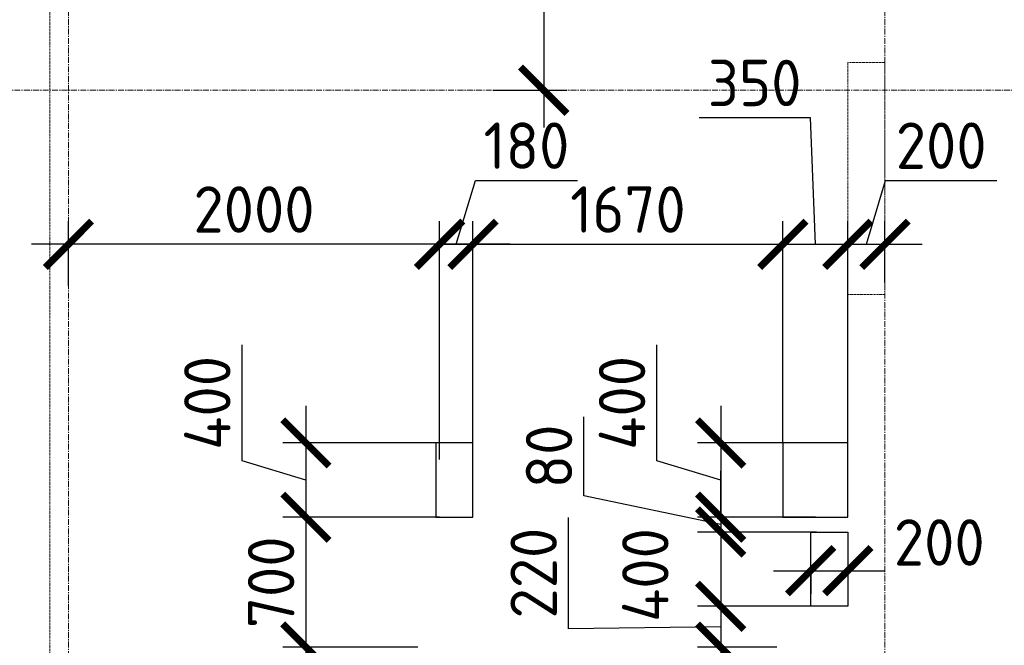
# Model space of a CAD drawing. Header units: millimetres. Extents: x 448962 to 1440104, y -326645 to -197113.
# Tile 52 of 256: x 545741 to 551046, y -260261 to -256891. Entities that reach past the tile are written whole.
import ezdxf

# ---------------------------------------------------------------- set-up
doc = ezdxf.new("R2010")
doc.units = ezdxf.units.MM
for name, pattern in [('01 Штриховая _4 мм_', [6, 3.5, -2.5]), ('______5', [1100, 800, -100, 100, -100]), ('осевая', [50.8, 31.75, -6.35, 6.35, -6.35])]:
    doc.linetypes.add(name, pattern=pattern)
for name, color, linetype, lineweight in [('ВК__отв в полу 1-2 эт', 6, 'Continuous', 25), ('Оси', 40, '______5', 18), ('РАЗМЕРЫ', 1, 'Continuous', 9), ('СТЕНЫ', 3, 'Continuous', 30)]:
    doc.layers.add(name, color=color, linetype=linetype, lineweight=lineweight)
doc.styles.add('GOST-2.304_Type-B', font='GOST_Common.ttf')
doc.styles.add('ГОСТ', font='GOST_Common.ttf')
doc.dimstyles.new('СПДС', dxfattribs={"dimscale": 100, "dimtxt": 2.5, "dimasz": 2.5, "dimexe": 1.25, "dimexo": 0, "dimtad": 1, "dimdec": 0, "dimtxsty": 'GOST-2.304_Type-B', "dimblk": 'ARCHTICK', "dimcen": 2.5, "dimdle": 2, "dimadec": 0, "dimazin": 2, "dimtfac": 0.75, "dimtdec": 0, "dimtmove": 1, "dimatfit": 3, "dimfxl": 1, "dimtolj": 1, "dimarcsym": 1})

# ---------------------------------------------------------------- blocks, each defined once
blk = doc.blocks.new('_ArchTick')
at = {"color": 0, "linetype": 'ByBlock', "const_width": 0.15}
blk.add_lwpolyline([(-0.5, -0.5), (0.5, 0.5)], dxfattribs=at)
blk = doc.blocks.new('*D155')
at = {"layer": 'DEFPOINTS', "color": 0, "transparency": 16777216}
for p in [(548290.5, -255621.3), (548290.5, -257271.3), (548564.4, -257271.3)]:
    blk.add_point(p, dxfattribs=at)
at = {"layer": 'РАЗМЕРЫ', "color": 0, "lineweight": -2, "transparency": 16777216}
for p, q in [((548564.4, -255421.3), (548564.4, -257471.3)), ((548290.5, -255621.3), (548689.4, -255621.3)), ((548290.5, -257271.3), (548689.4, -257271.3))]:
    blk.add_line(p, q, dxfattribs=at)
at = {"layer": 'РАЗМЕРЫ', "color": 0, "lineweight": -2, "transparency": 16777216, "xscale": 250, "yscale": 250, "zscale": 250}
for p, rotation in [((548564.4, -255621.3), 90), ((548564.4, -257271.3), 270)]:
    blk.add_blockref('_ArchTick', p, dxfattribs=dict(at, rotation=rotation))
at = {"layer": 'РАЗМЕРЫ', "color": 0, "lineweight": 0, "transparency": 16777216, "insert": (548376.9, -256446.3), "char_height": 250, "attachment_point": 5, "rotation": 90, "style": 'GOST-2.304_Type-B'}
blk.add_mtext('\\A1;1650', dxfattribs=at)
blk = doc.blocks.new('*D177')
at = {"layer": 'DEFPOINTS', "color": 0, "transparency": 16777216}
for p in [(548003.3, -259171.3), (547283, -259571.3), (548003.3, -259571.3)]:
    blk.add_point(p, dxfattribs=at)
at = {"layer": 'РАЗМЕРЫ', "color": 0, "lineweight": -2, "transparency": 16777216}
for p, q in [((546939.3, -259268.2), (546939.3, -258643.2)), ((547283, -258971.3), (547283, -259771.3)), ((548003.3, -259171.3), (547158, -259171.3)), ((547283, -259371.3), (546939.3, -259268.2)), ((548003.3, -259571.3), (547158, -259571.3))]:
    blk.add_line(p, q, dxfattribs=at)
at = {"layer": 'РАЗМЕРЫ', "color": 0, "lineweight": -2, "transparency": 16777216, "xscale": 250, "yscale": 250, "zscale": 250}
for p, rotation in [((547283, -259171.3), 90), ((547283, -259571.3), 270)]:
    blk.add_blockref('_ArchTick', p, dxfattribs=dict(at, rotation=rotation))
at = {"layer": 'РАЗМЕРЫ', "color": 0, "lineweight": 0, "transparency": 16777216, "insert": (546751.8, -258955.7), "char_height": 250, "attachment_point": 5, "rotation": 90, "style": 'GOST-2.304_Type-B'}
blk.add_mtext('\\A1;400', dxfattribs=at)
blk = doc.blocks.new('*D178')
at = {"layer": 'DEFPOINTS', "color": 0, "transparency": 16777216}
for p in [(548003.3, -258101.2), (548183.3, -259171.3), (548003.3, -259260.8)]:
    blk.add_point(p, dxfattribs=at)
at = {"layer": 'РАЗМЕРЫ', "color": 0, "lineweight": -2, "transparency": 16777216}
for p, q in [((548093.3, -258101.2), (548196.5, -257757.4)), ((548196.5, -257757.4), (548746.5, -257757.4)), ((548003.3, -259260.8), (548003.3, -257976.2)), ((548183.3, -259171.3), (548183.3, -257976.2)), ((548383.3, -258101.2), (547803.3, -258101.2))]:
    blk.add_line(p, q, dxfattribs=at)
at = {"layer": 'РАЗМЕРЫ', "color": 0, "lineweight": -2, "transparency": 16777216, "xscale": 250, "yscale": 250, "zscale": 250, "rotation": 180}
blk.add_blockref('_ArchTick', (548003.3, -258101.2), dxfattribs=at)
at = {"layer": 'РАЗМЕРЫ', "color": 0, "lineweight": -2, "transparency": 16777216, "xscale": 250, "yscale": 250, "zscale": 250}
blk.add_blockref('_ArchTick', (548183.3, -258101.2), dxfattribs=at)
at = {"layer": 'РАЗМЕРЫ', "color": 0, "lineweight": 0, "transparency": 16777216, "insert": (548471.5, -257569.9), "char_height": 250, "attachment_point": 5, "style": 'GOST-2.304_Type-B'}
blk.add_mtext('\\A1;180', dxfattribs=at)
blk = doc.blocks.new('*D179')
at = {"layer": 'DEFPOINTS', "color": 0, "transparency": 16777216}
for p in [(546003.4, -258101.2), (546003.4, -258324.4), (548003.3, -258324.4)]:
    blk.add_point(p, dxfattribs=at)
at = {"layer": 'РАЗМЕРЫ', "color": 0, "lineweight": -2, "transparency": 16777216}
for p, q in [((546003.4, -258324.4), (546003.4, -257976.2)), ((548003.3, -258324.4), (548003.3, -257976.2)), ((548203.3, -258101.2), (545803.4, -258101.2))]:
    blk.add_line(p, q, dxfattribs=at)
at = {"layer": 'РАЗМЕРЫ', "color": 0, "lineweight": -2, "transparency": 16777216, "xscale": 250, "yscale": 250, "zscale": 250, "rotation": 180}
blk.add_blockref('_ArchTick', (546003.4, -258101.2), dxfattribs=at)
at = {"layer": 'РАЗМЕРЫ', "color": 0, "lineweight": -2, "transparency": 16777216, "xscale": 250, "yscale": 250, "zscale": 250}
blk.add_blockref('_ArchTick', (548003.3, -258101.2), dxfattribs=at)
at = {"layer": 'РАЗМЕРЫ', "color": 0, "lineweight": 0, "transparency": 16777216, "insert": (547003.4, -257913.7), "char_height": 250, "attachment_point": 5, "style": 'GOST-2.304_Type-B'}
blk.add_mtext('\\A1;2000', dxfattribs=at)
blk = doc.blocks.new('*D180')
at = {"layer": 'DEFPOINTS', "color": 0, "transparency": 16777216}
for p in [(547886.5, -259571.3), (547283, -260271.3), (547886.5, -260271.3)]:
    blk.add_point(p, dxfattribs=at)
at = {"layer": 'РАЗМЕРЫ', "color": 0, "lineweight": -2, "transparency": 16777216}
for p, q in [((547283, -259371.3), (547283, -260471.3)), ((547886.5, -259571.3), (547158, -259571.3)), ((547886.5, -260271.3), (547158, -260271.3))]:
    blk.add_line(p, q, dxfattribs=at)
at = {"layer": 'РАЗМЕРЫ', "color": 0, "lineweight": -2, "transparency": 16777216, "xscale": 250, "yscale": 250, "zscale": 250}
for p, rotation in [((547283, -259571.3), 90), ((547283, -260271.3), 270)]:
    blk.add_blockref('_ArchTick', p, dxfattribs=dict(at, rotation=rotation))
at = {"layer": 'РАЗМЕРЫ', "color": 0, "lineweight": 0, "transparency": 16777216, "insert": (547095.5, -259921.3), "char_height": 250, "attachment_point": 5, "rotation": 90, "style": 'GOST-2.304_Type-B'}
blk.add_mtext('\\A1;700', dxfattribs=at)
blk = doc.blocks.new('*D181')
at = {"layer": 'DEFPOINTS', "color": 0, "transparency": 16777216}
for p in [(549853.3, -258101.2), (548183.3, -258353.1), (549853.3, -259171.3)]:
    blk.add_point(p, dxfattribs=at)
at = {"layer": 'РАЗМЕРЫ', "color": 0, "lineweight": -2, "transparency": 16777216}
for p, q in [((548183.3, -258353.1), (548183.3, -257976.2)), ((549853.3, -259171.3), (549853.3, -257976.2)), ((547983.3, -258101.2), (550053.3, -258101.2))]:
    blk.add_line(p, q, dxfattribs=at)
at = {"layer": 'РАЗМЕРЫ', "color": 0, "lineweight": -2, "transparency": 16777216, "xscale": 250, "yscale": 250, "zscale": 250, "rotation": 180}
blk.add_blockref('_ArchTick', (548183.3, -258101.2), dxfattribs=at)
at = {"layer": 'РАЗМЕРЫ', "color": 0, "lineweight": -2, "transparency": 16777216, "xscale": 250, "yscale": 250, "zscale": 250}
blk.add_blockref('_ArchTick', (549853.3, -258101.2), dxfattribs=at)
at = {"layer": 'РАЗМЕРЫ', "color": 0, "lineweight": 0, "transparency": 16777216, "insert": (549018.3, -257913.7), "char_height": 250, "attachment_point": 5, "style": 'GOST-2.304_Type-B'}
blk.add_mtext('\\A1;1670', dxfattribs=at)
blk = doc.blocks.new('*D182')
at = {"layer": 'DEFPOINTS', "color": 0, "transparency": 16777216}
for p in [(550203.3, -258101.2), (549853.3, -258733.4), (550203.3, -259171.3)]:
    blk.add_point(p, dxfattribs=at)
at = {"layer": 'РАЗМЕРЫ', "color": 0, "lineweight": -2, "transparency": 16777216}
for p, q in [((550001.3, -257419.6), (549401.3, -257419.6)), ((550028.3, -258101.2), (550001.3, -257419.6)), ((549853.3, -258733.4), (549853.3, -257976.2)), ((550203.3, -259171.3), (550203.3, -257976.2)), ((549653.3, -258101.2), (550403.3, -258101.2))]:
    blk.add_line(p, q, dxfattribs=at)
at = {"layer": 'РАЗМЕРЫ', "color": 0, "lineweight": -2, "transparency": 16777216, "xscale": 250, "yscale": 250, "zscale": 250, "rotation": 180}
blk.add_blockref('_ArchTick', (549853.3, -258101.2), dxfattribs=at)
at = {"layer": 'РАЗМЕРЫ', "color": 0, "lineweight": -2, "transparency": 16777216, "xscale": 250, "yscale": 250, "zscale": 250}
blk.add_blockref('_ArchTick', (550203.3, -258101.2), dxfattribs=at)
at = {"layer": 'РАЗМЕРЫ', "color": 0, "lineweight": 0, "transparency": 16777216, "insert": (549701.3, -257232.1), "char_height": 250, "attachment_point": 5, "style": 'GOST-2.304_Type-B'}
blk.add_mtext('\\A1;350', dxfattribs=at)
blk = doc.blocks.new('*D183')
at = {"layer": 'DEFPOINTS', "color": 0, "transparency": 16777216}
for p in [(550403.4, -258101.2), (550203.3, -258307), (550403.4, -258307)]:
    blk.add_point(p, dxfattribs=at)
at = {"layer": 'РАЗМЕРЫ', "color": 0, "lineweight": -2, "transparency": 16777216}
for p, q in [((550303.4, -258101.2), (550406.5, -257757.4)), ((550406.5, -257757.4), (551006.5, -257757.4)), ((550203.3, -258307), (550203.3, -257976.2)), ((550403.4, -258307), (550403.4, -257976.2)), ((550003.3, -258101.2), (550603.4, -258101.2))]:
    blk.add_line(p, q, dxfattribs=at)
at = {"layer": 'РАЗМЕРЫ', "color": 0, "lineweight": -2, "transparency": 16777216, "xscale": 250, "yscale": 250, "zscale": 250, "rotation": 180}
blk.add_blockref('_ArchTick', (550203.3, -258101.2), dxfattribs=at)
at = {"layer": 'РАЗМЕРЫ', "color": 0, "lineweight": -2, "transparency": 16777216, "xscale": 250, "yscale": 250, "zscale": 250}
blk.add_blockref('_ArchTick', (550403.4, -258101.2), dxfattribs=at)
at = {"layer": 'РАЗМЕРЫ', "color": 0, "lineweight": 0, "transparency": 16777216, "insert": (550706.5, -257569.9), "char_height": 250, "attachment_point": 5, "style": 'GOST-2.304_Type-B'}
blk.add_mtext('\\A1;200', dxfattribs=at)
blk = doc.blocks.new('*D184')
at = {"layer": 'DEFPOINTS', "color": 0, "transparency": 16777216}
for p in [(550028.3, -259171.3), (549518, -259571.3), (550028.3, -259571.3)]:
    blk.add_point(p, dxfattribs=at)
at = {"layer": 'РАЗМЕРЫ', "color": 0, "lineweight": -2, "transparency": 16777216}
for p, q in [((549174.3, -259268.2), (549174.3, -258643.2)), ((549518, -258971.3), (549518, -259771.3)), ((550028.3, -259171.3), (549393, -259171.3)), ((549518, -259371.3), (549174.3, -259268.2)), ((550028.3, -259571.3), (549393, -259571.3))]:
    blk.add_line(p, q, dxfattribs=at)
at = {"layer": 'РАЗМЕРЫ', "color": 0, "lineweight": -2, "transparency": 16777216, "xscale": 250, "yscale": 250, "zscale": 250}
for p, rotation in [((549518, -259171.3), 90), ((549518, -259571.3), 270)]:
    blk.add_blockref('_ArchTick', p, dxfattribs=dict(at, rotation=rotation))
at = {"layer": 'РАЗМЕРЫ', "color": 0, "lineweight": 0, "transparency": 16777216, "insert": (548986.8, -258955.7), "char_height": 250, "attachment_point": 5, "rotation": 90, "style": 'GOST-2.304_Type-B'}
blk.add_mtext('\\A1;400', dxfattribs=at)
blk = doc.blocks.new('*D185')
at = {"layer": 'DEFPOINTS', "color": 0, "transparency": 16777216}
for p in [(550028.3, -259571.3), (549518, -259651.3), (550034.8, -259651.3)]:
    blk.add_point(p, dxfattribs=at)
at = {"layer": 'РАЗМЕРЫ', "color": 0, "lineweight": -2, "transparency": 16777216}
for p, q in [((548780.8, -259456.4), (548780.8, -259031.4)), ((549518, -259571.3), (549518, -259321.3)), ((549518, -259611.3), (548780.8, -259456.4)), ((550028.3, -259571.3), (549393, -259571.3)), ((549518, -259571.3), (549518, -259651.3)), ((549518, -259571.3), (549518, -259651.3)), ((550034.8, -259651.3), (549393, -259651.3)), ((549518, -259651.3), (549518, -259901.3))]:
    blk.add_line(p, q, dxfattribs=at)
at = {"layer": 'РАЗМЕРЫ', "color": 0, "lineweight": -2, "transparency": 16777216, "xscale": 250, "yscale": 250, "zscale": 250}
for p, rotation in [((549518, -259571.3), 270), ((549518, -259651.3), 90)]:
    blk.add_blockref('_ArchTick', p, dxfattribs=dict(at, rotation=rotation))
at = {"layer": 'РАЗМЕРЫ', "color": 0, "lineweight": 0, "transparency": 16777216, "insert": (548593.3, -259243.9), "char_height": 250, "attachment_point": 5, "rotation": 90, "style": 'GOST-2.304_Type-B'}
blk.add_mtext('\\A1;80', dxfattribs=at)
blk = doc.blocks.new('*D186')
at = {"layer": 'DEFPOINTS', "color": 0, "transparency": 16777216}
for p in [(550034.8, -259651.3), (549518, -260051.3), (550103.3, -260051.3)]:
    blk.add_point(p, dxfattribs=at)
at = {"layer": 'РАЗМЕРЫ', "color": 0, "lineweight": -2, "transparency": 16777216}
for p, q in [((549518, -259451.3), (549518, -260251.3)), ((550034.8, -259651.3), (549393, -259651.3)), ((550103.3, -260051.3), (549393, -260051.3))]:
    blk.add_line(p, q, dxfattribs=at)
at = {"layer": 'РАЗМЕРЫ', "color": 0, "lineweight": -2, "transparency": 16777216, "xscale": 250, "yscale": 250, "zscale": 250}
for p, rotation in [((549518, -259651.3), 90), ((549518, -260051.3), 270)]:
    blk.add_blockref('_ArchTick', p, dxfattribs=dict(at, rotation=rotation))
at = {"layer": 'РАЗМЕРЫ', "color": 0, "lineweight": 0, "transparency": 16777216, "insert": (549112.1, -259882.9), "char_height": 250, "attachment_point": 5, "rotation": 90, "style": 'GOST-2.304_Type-B'}
blk.add_mtext('\\A1;400', dxfattribs=at)
blk = doc.blocks.new('*D187')
at = {"layer": 'DEFPOINTS', "color": 0, "transparency": 16777216}
for p in [(550103.3, -260051.3), (549518, -260271.3), (549820.3, -260271.3)]:
    blk.add_point(p, dxfattribs=at)
at = {"layer": 'РАЗМЕРЫ', "color": 0, "lineweight": -2, "transparency": 16777216}
for p, q in [((548697.7, -260172.4), (548697.7, -259572.4)), ((549518, -259851.3), (549518, -260471.3)), ((550103.3, -260051.3), (549393, -260051.3)), ((549518, -260161.3), (548697.7, -260172.4)), ((549820.3, -260271.3), (549393, -260271.3))]:
    blk.add_line(p, q, dxfattribs=at)
at = {"layer": 'РАЗМЕРЫ', "color": 0, "lineweight": -2, "transparency": 16777216, "xscale": 250, "yscale": 250, "zscale": 250}
for p, rotation in [((549518, -260051.3), 90), ((549518, -260271.3), 270)]:
    blk.add_blockref('_ArchTick', p, dxfattribs=dict(at, rotation=rotation))
at = {"layer": 'РАЗМЕРЫ', "color": 0, "lineweight": 0, "transparency": 16777216, "insert": (548510.2, -259872.4), "char_height": 250, "attachment_point": 5, "rotation": 90, "style": 'GOST-2.304_Type-B'}
blk.add_mtext('\\A1;220', dxfattribs=at)
blk = doc.blocks.new('оси плит')
at = {"layer": 'Оси', "color": 16, "linetype": 'осевая', "lineweight": 0, "transparency": 33554687}
for p, q in [((550342.3, -202894.1), (550342.3, -231285.8)), ((554742.3, -202894.1), (554742.3, -231285.8)), ((519570.9, -212217.4), (573160.2, -212217.4))]:
    blk.add_line(p, q, dxfattribs=at)
blk = doc.blocks.new('стены  тп')
at = {"layer": 'СТЕНЫ', "color": 251, "linetype": '01 Штриховая _4 мм_', "lineweight": 0, "true_color": 0x636466}
for p, q in [((569712.1, -326013.9, 3100), (569712.1, -316625.7, 3100)), ((574212.3, -323575.7, 3100), (574012.3, -323575.7, 3100)), ((574012.3, -323575.7, 3100), (574012.3, -324825.7, 3100)), ((574212.3, -323695.7, 3100), (574212.3, -323575.7, 3100)), ((574212.3, -324825.7, 3100), (574212.3, -323695.7, 3100)), ((574012.3, -324825.7, 3100), (574132.3, -324825.7, 3100)), ((574132.3, -324825.7, 3100), (574212.3, -324825.7, 3100)), ((569712.1, -326425.7, 3100), (569712.1, -326013.9, 3100)), ((569712.1, -328025.7, 3100), (569712.1, -326425.7, 3100))]:
    blk.add_line(p, q, dxfattribs=at)
blk = doc.blocks.new('отверстия новые')
at = {"layer": 'ВК__отв в полу 1-2 эт', "color": 5, "lineweight": 30}
for points in [[(704674, -400539.8), (704474, -400539.8), (704474, -400939.8), (704674, -400939.8)], [(704674, -400539.8), (704474, -400539.8), (704474, -400939.8), (704674, -400939.8)], [(706344, -400539.8), (706344, -400939.8), (706694, -400939.8), (706694, -400539.8)], [(706344, -400539.8), (706344, -400939.8), (706694, -400939.8), (706694, -400539.8)], [(706494, -401019.8), (706694, -401019.8), (706694, -401419.8), (706494, -401419.8)], [(706494, -401019.8), (706694, -401019.8), (706694, -401419.8), (706494, -401419.8)]]:
    blk.add_lwpolyline(points, close=True, dxfattribs=at)
blk = doc.blocks.new('*D1027')
at = {"layer": 'DEFPOINTS', "color": 0, "transparency": 16777216}
for p in [(550003.3, -259851.3), (550203.3, -259851.3), (550203.3, -259859.3)]:
    blk.add_point(p, dxfattribs=at)
at = {"layer": 'РАЗМЕРЫ', "color": 0, "lineweight": -2, "transparency": 16777216}
for p, q in [((549803.3, -259859.3), (550403.3, -259859.3)), ((550003.3, -259851.3), (550003.3, -259984.3)), ((550203.3, -259851.3), (550203.3, -259984.3))]:
    blk.add_line(p, q, dxfattribs=at)
at = {"layer": 'РАЗМЕРЫ', "color": 0, "lineweight": -2, "transparency": 16777216, "xscale": 250, "yscale": 250, "zscale": 250, "rotation": 180}
blk.add_blockref('_ArchTick', (550003.3, -259859.3), dxfattribs=at)
at = {"layer": 'РАЗМЕРЫ', "color": 0, "lineweight": -2, "transparency": 16777216, "xscale": 250, "yscale": 250, "zscale": 250}
blk.add_blockref('_ArchTick', (550203.3, -259859.3), dxfattribs=at)
at = {"layer": 'РАЗМЕРЫ', "color": 0, "lineweight": 0, "transparency": 16777216, "insert": (550696, -259707.3), "char_height": 250, "attachment_point": 5, "style": 'GOST-2.304_Type-B'}
blk.add_mtext('\\A1;200', dxfattribs=at)

msp = doc.modelspace()

# ---------------------------------------------------------------- block references
at = {"layer": 'РАЗМЕРЫ'}
for name, p in [('оси плит', (-4338.8, -45053.9)), ('стены  тп', (-23809, 66454.4, -3100)), ('отверстия новые', (-156490.7, 141368.5))]:
    msp.add_blockref(name, p, dxfattribs=at)

# ---------------------------------------------------------------- texts
note = msp.add_mtext_dynamic_manual_height_columns('\\pi1250;{\\H1.5152x;Общие указания :\\P}Настоящий подраздел разработан в составе рабочей документации на строительство объекта {\\H2.4344x; }"Строительство жилого комплекса со встроенными помещениями общественного-делового и коммерческого {\\H1.3552x; }назначения по адресу: г. Чита, ул. 1-я Коллективная. Жилой дом со встроенными помещениями {\\H1.71569x; }общественно-делового и коммерческого назначения на первом этаже здания и встроенно-пристроенным {\\H1.59543x; }поликлиническим учреждением (поз. 2.2-2.3){\\H1.73486x; }\\P1.^I" Решения рабочей Документации разработаны на основании:{\\H1.67588x; }\\Pзадания на проектирование, выданного заказчиком;{\\H1.60804x; }\\P-^Iрешений стадии "Проектная Документация (проект №24-04-КР.2)"{\\H1.73065x; }\\Pразработанных ООО "Комплексная проектно-сопроводительная компания", утвержденных {\\H1.67728x; }заказчиком;{\\H1.60757x; }\\PВ соответствии с требованиями нормативных документов:{\\H1.63081x; }\\P-^IФЗ №184 "О техническом регулировании";{\\H1.62306x; }\\P-^IФЗ №123 "Технический регламент о требованиях пожарной безопасности";{\\H1.62565x; }\\P-^IСП 20.13330.2016 "Нагрузки и воздействия",{\\H1.62478x; }\\P-^IСП 63.13330.2018 "Бетонные и железобетонные конструкции. Основные положения".{\\H1.62507x; }\\P-^IСП 22.13330.2016 "Основания зданий и сооружений";{\\H1.62498x; }\\P-^IСП 45.13330.2017 "Земляные сооружения, основания и фундаменты".{\\H1.62501x; }\\P2.^IПри работах по устройству монолитных конструкций руководствоваться СП 70.13330.2012 {\\H1.625x; }"Несущие и ограждающие конструкции".{\\H1.625x; }\\P3.^IЗа относительную отметку 0,000 принята отметка чистого пола первого этажа, {\\H1.625x; }соответствующая абсолютной отметке 648,00 в Балтийской системе высот.{\\H1.625x; }\\P4.^IПеречень видов работ, Зля которых необходимо составлять акты освидетельствования {\\H1.625x; }скрытых работ: {\\H1.625x; }\\PБетонные и железобетонные конструкции монолитные:{\\H1.625x; }\\Pармирование; защитные слои,- анкеровка арматуры; установка закладных деталей.{\\H1.625x; }\\PМонтаж сборных железобетонных и бетонных конструкций:{\\H1.625x; }\\Pсварка и антикоррозионное покрыт при отсутствии актов освиветельствования превшествующих {\\H1.625x; }скрытых работ во всех случаях.{\\H1.625x; }\\P1. Железобетонные конструкции разработаны в соответствии СП 22.13330.2016 "Основания зданий и {\\H1.62576x; }сооружений", СП 63.13330.2018 "Бетонные и железобетонные конструкции. Общие положения".{\\H1.62541x; }\\P2. Несущие конструкции здания рассчитаны и запроектированы для данных геологических условий. {\\H1.62486x; }\\P3. Арматура класса А240 и А500С по ГОСТ Р 34028-2016, материал монолитных конструкций ниже {\\H1.62505x; }нуля - бетон тяжелый класса В25 по ГОСТ 26633-2015.{\\H1.62498x; }\\P4. Работы по бетонированию монолитных конструкций вести в соответствии со СП 70.13330.2012 {\\H1.62501x; }"Несущие и ограждающие конструкции".{\\H1.625x; }\\P5. Все строительно-монтажные работы необходимо выполнять в соответствии со СНиП 12-03-2001 {\\H1.625x; }"Безопасность труда в строительстве. Часть 1. Общие требования.", Безопасность труда в строительстве. {\\H1.625x; }Часть 2. Строительное производство". Строительство здания должно производиться в соответствии с {\\H1.625x; }проектом производства работ (ППР).{\\H1.725x; }\\PПри отсутствии ППР производство строительно-монтажных работ запрещается.{\\H1.67917x; }\\P6. Бетон конструкции должны удовлетворять требованиям ГОСТ 26633-2015, ГОСТ 25192-2012.{\\H1.60694x; }\\P7. Бетон следует укладывать в бетонные конструкции горизонтальными слоями одинаковой {\\H1.63102x; }толщины без разрывов, с последовательным направлением укладки в одну сторону во всех слоях.{\\H1.62299x; }\\P8. В начальный период твердения бетон необходимо защищать от попадания атмосферных осадков {\\H1.62567x; }или потерь влаги.{\\H1.62478x; }\\P9. При перерывах в бетонировании устраивать рабочие швы бетонирования. Места рабочих швов {\\H1.62507x; }бетонирования разработать в ППР и согласовать с авторским надзором. С поверхности рабочих швов {\\H1.62498x; }удалить цементную плёнку металлическими щётками с последующей поливкой водой. В рабочем шве {\\H1.62501x; }устанавливать вертикальные сетки из проволоки ячейкой 50x50мм. Поверхность рабочих швов должна быть {\\H1.625x; }перпендикулярна поверхности плиты. {\\H1.625x; }\\P10. Арматурные изделия изготавливать в соответствии с ГОСТ Р 57997-2017, ГОСТ 5264-80, ГОСТ {\\H1.625x; }14098-2014.{\\H1.625x; }\\P11. Плоские сетки и каркасы изготавливать с помощью контактной точечной сварки (кроме {\\H1.725x; }оговоренных случаев).{\\H1.77917x; }\\P12. Расчётные сопротивления сборных соединений и материалы для сборки принимать по табл. Г1, Г2 {\\H1.66111x; }СП 52-101-2003.{\\H1.61296x; }\\P13. Стыки арматурных стержней должны иметь длину перепуска (нахлёстка) не менее указанной в {\\H1.72901x; }проекте. В неоговоренных случаях длину стыка рабочей арматуры внахлёстку без сварки принимать по {\\H1.67783x; }п.8.3.27 СП 52-101-2003. {\\H1.60739x; }\\P14. Толщина защитного слоя бетона для рабочей арматуры должна соответствовать значениям, {\\H1.63087x; }указанным в проекте. {\\H1.62304x; }\\PВ неоговоренных случаях принимать не менее 25мм.{\\H1.62565x; }\\P{\\H1.62478x; }', width=16929.188, gutter_width=1000, heights=[39809.3, 0], dxfattribs=dict(insert=(470783.2, -245157.9), char_height=250, attachment_point=1, style='ГОСТ'))
for column, words in zip(note.columns.linked_columns, ['\\pi1250;15. Уход за свежеуложенным бетоном начинать сразу после укладки бетонной смеси и осуществлять до достижения прочности бетона не менее 70% от проектной.{\\H1.83409x; }\\P16. Распалубку плит  осуществлять по достижении прочности бетона не менее 80% от проектной.{\\H1.55672x; }\\P17. Два крайних арматурных стержня, расположенных по контуру плиты, привязать ко всем {\\H1.64842x; }стержням в местах пересечений.{\\H1.61719x; }\\P18. В процессе производства работ предусмотреть мероприятия по противопожарной защите и {\\H1.6276x; }контролю за выполнением правил пожарной безопасности на всех этапах строительства.{\\H1.62413x; }\\P19. Все работы Выполнять по проекту производства работ (ППР), согласованному с организациями, {\\H1.72529x; }ответственными за эксплуатацию существующих инженерных сетей и дорог на существующей площадке.{\\H1.67907x; }\\P20. Проект рассчитан на производство работ в период положительных температур. В случае {\\H1.60698x; }выполнения работ при отрицательных температурах необходимо выполнять требования СНиП часть 3 по {\\H1.63101x; }производству работ и ППР.{\\H1.623x; }\\P21. При минимальной температуре воздуха до минус 15°С допускается:{\\H1.62567x; }\\P - выдерживание бетона в конструкции методом термоса, при предварительном разогреве бетонной {\\H1.62478x; }смеси, {\\H1.62507x; }\\P -форсированный электроразогрев бетона в конструкции с повторным уплотнением.{\\H1.62498x; }\\PПри минимальной температуре воздуха до минус 25°С допускается:{\\H1.62501x; }\\P -обогрев бетона в греющей опалубке с помощью низкотемпературных электронагревателей,{\\H1.625x; }\\P -электродный сквозной прогреб бетона,{\\H1.625x; }\\P -электрообогрев с помощью греющего провода.{\\H1.625x; }']):
    column.text = words

# ---------------------------------------------------------------- dimensions: what is measured, and where the dimension line sits
at = {"layer": 'РАЗМЕРЫ', "color": 1, "lineweight": 0}
for base, p1, p2, picture, middle in [((548564.4, -257271.3), (548290.5, -255621.3), (548290.5, -257271.3), '*D155', (548376.9, -256446.3)), ((547283, -259571.3), (548003.3, -259171.3), (548003.3, -259571.3), '*D177', (546751.8, -259205.7)), ((549518, -259571.3), (550028.3, -259171.3), (550028.3, -259571.3), '*D184', (548986.8, -259205.7)), ((547283, -260271.3), (547886.5, -259571.3), (547886.5, -260271.3), '*D180', (547095.5, -259921.3))]:
    dim = msp.add_linear_dim(base=base, p1=p1, p2=p2, angle=90, dimstyle='СПДС', override={"dimrnd": 5}, dxfattribs=at)
    dim.commit()
    dim.dimension.update_dxf_attribs({"geometry": picture, "text_midpoint": middle})
dim = msp.add_linear_dim(base=(550203.3, -258101.2), p1=(549853.3, -258733.4), p2=(550203.3, -259171.3), dimstyle='СПДС', override={"dimrnd": 5}, dxfattribs=at)
dim.commit()
dim.dimension.update_dxf_attribs({"geometry": '*D182', "text_midpoint": (549938.8, -257419.6), "dimtype": 160})
for base, p1, p2, picture, middle in [((548003.3, -258101.2), (548183.3, -259171.3), (548003.3, -259260.8), '*D178', (548259, -257569.9)), ((550403.4, -258101.2), (550203.3, -258307), (550403.4, -258307), '*D183', (550469, -257569.9)), ((546003.4, -258101.2), (548003.3, -258324.4), (546003.4, -258324.4), '*D179', (547003.4, -257913.7)), ((549853.3, -258101.2), (548183.3, -258353.1), (549853.3, -259171.3), '*D181', (549018.3, -257913.7))]:
    dim = msp.add_linear_dim(base=base, p1=p1, p2=p2, dimstyle='СПДС', override={"dimrnd": 5}, dxfattribs=at)
    dim.commit()
    dim.dimension.update_dxf_attribs({"geometry": picture, "text_midpoint": middle})
for base, p1, p2, picture, middle in [((549518, -259651.3), (550028.3, -259571.3), (550034.8, -259651.3), '*D185', (548780.8, -259393.9)), ((549518, -260051.3), (550034.8, -259651.3), (550103.3, -260051.3), '*D186', (549299.6, -259882.9)), ((549518, -260271.3), (550103.3, -260051.3), (549820.3, -260271.3), '*D187', (548697.7, -260109.9))]:
    dim = msp.add_linear_dim(base=base, p1=p1, p2=p2, angle=90, dimstyle='СПДС', override={"dimrnd": 5}, dxfattribs=at)
    dim.commit()
    dim.dimension.update_dxf_attribs({"geometry": picture, "text_midpoint": middle, "dimtype": 160})
dim = msp.add_linear_dim(base=(550203.3, -259859.3), p1=(550003.3, -259851.3), p2=(550203.3, -259851.3), dimstyle='СПДС', dxfattribs=at)
dim.commit()
dim.dimension.update_dxf_attribs({"geometry": '*D1027', "text_midpoint": (550696, -259894.8), "dimtype": 160})

doc.saveas('drawing.dxf')
